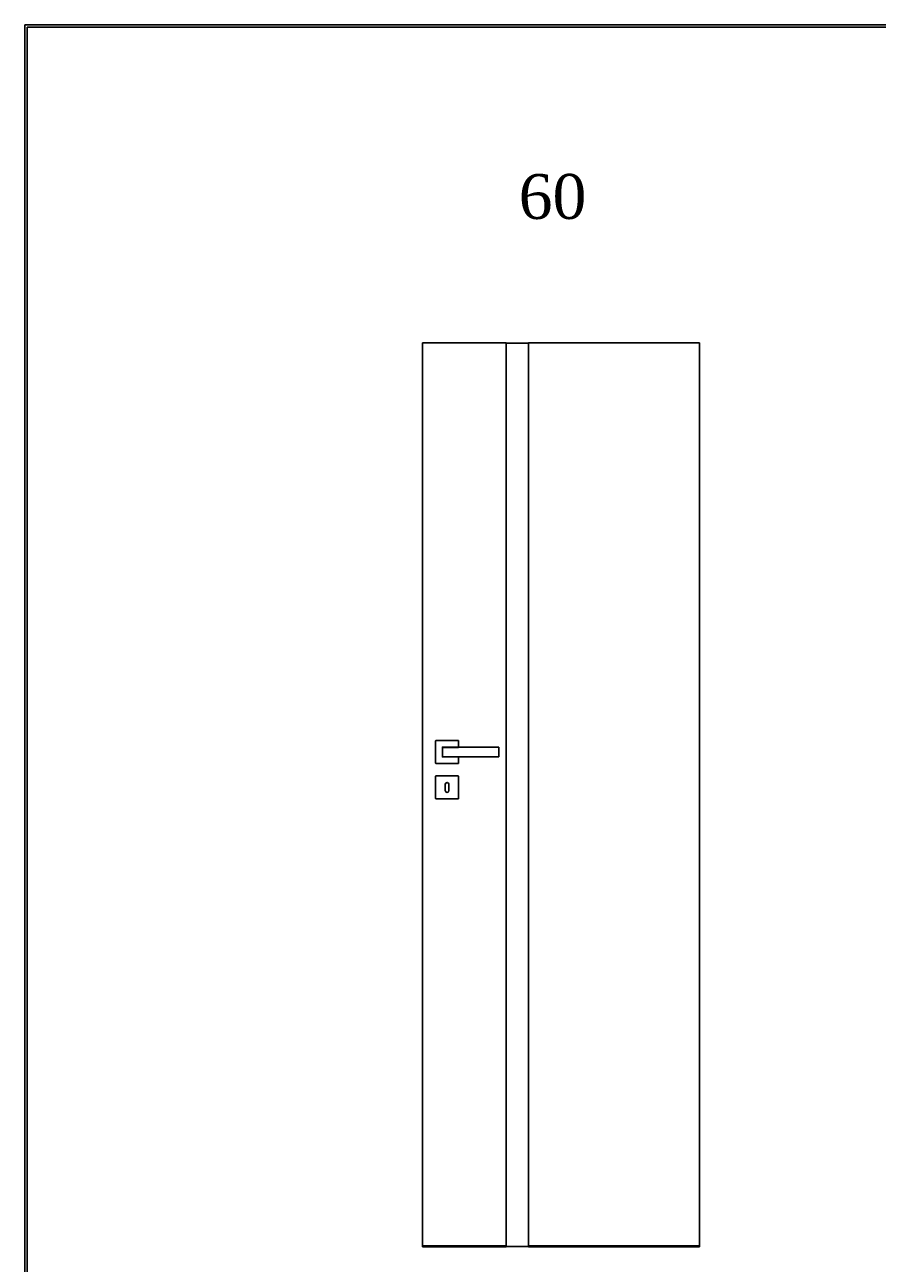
# Model space of a CAD drawing. Header units: millimetres. Extents: x 0 to 17620, y 0 to 4200.
# Tile 3 of 19: x 0 to 1903, y 1437 to 4200. Entities that reach past the tile are written whole.
import ezdxf

# ---------------------------------------------------------------- set-up
doc = ezdxf.new("R2010")
doc.units = ezdxf.units.MM
for name, color, linetype in [('1', 250, 'Continuous'), ('151', 250, 'Continuous'), ('256', 250, 'Continuous'), ('31', 250, 'Continuous')]:
    doc.layers.add(name, color=color, linetype=linetype)
doc.styles.add('Times New Roman', font='times.ttf')

msp = doc.modelspace()

# ---------------------------------------------------------------- linework, layer by layer
at = {"layer": '151', "linetype": 'Continuous'}
for p, q in [((887.6, 3490.3), (887.6, 1475.3)), ((887.6, 3490.3), (1074.6, 3490.3)), ((1074.6, 3490.3), (1074.6, 1475.3)), ((1074.6, 3489.3), (1124.6, 3489.3)), ((1124.6, 3490.3), (1505.6, 3490.3)), ((1124.6, 3490.3), (1124.6, 1475.3)), ((1505.6, 3490.3), (1505.6, 1475.3)), ((887.6, 1475.3), (1074.6, 1475.3)), ((887.6, 1473.3), (887.6, 1475.3)), ((1074.6, 1473.3), (887.6, 1473.3)), ((1074.6, 1475.3), (1074.6, 1473.3)), ((1074.6, 1474.3), (1124.6, 1474.3)), ((1124.6, 1473.3), (1124.6, 1475.3)), ((1124.6, 1475.3), (1505.6, 1475.3)), ((1505.6, 1473.3), (1124.6, 1473.3)), ((1505.6, 1475.3), (1505.6, 1473.3))]:
    msp.add_line(p, q, dxfattribs=at)
at = {"layer": '256', "linetype": 'Continuous'}
for p, q in [((0, 0), (0, 4200)), ((0, 4200), (11880, 4200)), ((5, 4195), (11875, 4195)), ((5, 5), (5, 4195))]:
    msp.add_line(p, q, dxfattribs=at)
at = {"layer": '31', "linetype": 'Continuous'}
for p, q in [((917.1, 2552.3), (917.1, 2602.3)), ((917.6, 2602.8), (967.6, 2602.8)), ((968.1, 2602.3), (968.1, 2588.3)), ((967.6, 2551.8), (917.6, 2551.8)), ((968.1, 2566.3), (968.1, 2552.3)), ((917.1, 2473.3), (917.1, 2523.3)), ((917.6, 2523.8), (967.6, 2523.8)), ((968.1, 2523.3), (968.1, 2473.3)), ((938.6, 2505.3), (938.6, 2491.3)), ((946.6, 2491.3), (946.6, 2505.3)), ((967.6, 2472.8), (917.6, 2472.8))]:
    msp.add_line(p, q, dxfattribs=at)
for centre, radius, start, end in [((917.6, 2602.3), 0.5, 90, 180), ((967.6, 2602.3), 0.5, 0, 90), ((932.6, 2587.8), 0.5, 90, 180), ((1057.6, 2587.8), 0.5, 0, 90), ((917.6, 2552.3), 0.5, 180, 270), ((932.6, 2566.8), 0.5, 180, 270), ((967.6, 2552.3), 0.5, 270, 360), ((1057.6, 2566.8), 0.5, 270, 0), ((917.6, 2523.3), 0.5, 90, 180), ((967.6, 2523.3), 0.5, 0, 90), ((942.6, 2505.3), 4, 0, 180), ((942.6, 2491.3), 4, 180, 360), ((917.6, 2473.3), 0.5, 180, 270), ((967.6, 2473.3), 0.5, 270, 0)]:
    msp.add_arc(centre, radius, start, end, dxfattribs=at)
for points, knots in [([(932.1, 2566.8), (932.1, 2567.2), (932.1, 2568), (932.1, 2568.9), (932.1, 2569.5), (932.1, 2569.7), (932.1, 2570), (932.1, 2570.2), (932.1, 2570.4), (932.1, 2570.9), (932.1, 2571.9), (932.1, 2573.2), (932.1, 2574.6), (932.1, 2575.5), (932.1, 2576.4), (932.1, 2576.8), (932.1, 2577.8), (932.1, 2578.2), (932.1, 2579.1), (932.1, 2580), (932.1, 2581.4), (932.1, 2582.7), (932.1, 2583.6), (932.1, 2584.2), (932.1, 2584.4), (932.1, 2584.9), (932.1, 2585.1), (932.1, 2585.7), (932.1, 2586.6), (932.1, 2587.4), (932.1, 2587.8)], [0, 0, 0, 0, 0.0625, 0.125, 0.125, 0.15625, 0.15625, 0.171875, 0.171875, 0.1875, 0.25, 0.3125, 0.375, 0.4375, 0.4375, 0.5, 0.5, 0.5625, 0.5625, 0.625, 0.6875, 0.75, 0.8125, 0.8125, 0.84375, 0.84375, 0.875, 0.875, 0.9375, 1, 1, 1, 1]), ([(932.6, 2587.6), (932.6, 2587.2), (932.6, 2586.4), (932.5, 2585.5), (932.5, 2584.9), (932.5, 2584.7), (932.5, 2584.3), (932.5, 2584.1), (932.5, 2583.4), (932.5, 2582.6), (932.5, 2581.3), (932.5, 2580), (932.5, 2579.1), (932.5, 2578.2), (932.5, 2577.8), (932.5, 2576.9), (932.5, 2576.4), (932.5, 2575.5), (932.5, 2574.6), (932.5, 2573.3), (932.5, 2572), (932.5, 2571.2), (932.5, 2570.6), (932.5, 2570.5), (932.5, 2570.3), (932.5, 2570.2), (932.5, 2569.9), (932.5, 2569.5), (932.5, 2569.1), (932.5, 2568.6), (932.5, 2568.4), (932.6, 2567.8), (932.6, 2567.4), (932.6, 2567)], [0, 0, 0, 0, 0.0625, 0.125, 0.125, 0.15625, 0.15625, 0.1875, 0.1875, 0.25, 0.3125, 0.375, 0.4375, 0.4375, 0.5, 0.5, 0.5625, 0.5625, 0.625, 0.6875, 0.75, 0.8125, 0.8125, 0.828125, 0.828125, 0.84375, 0.84375, 0.875, 0.90625, 0.90625, 0.9375, 0.9375, 1, 1, 1, 1]), ([(932.6, 2588.3), (937.8, 2588.3), (943, 2588.3), (950.8, 2588.3), (953.4, 2588.3), (958.6, 2588.3), (961.2, 2588.3), (966.4, 2588.3), (969, 2588.3), (974.2, 2588.3), (976.8, 2588.3), (982, 2588.3), (984.6, 2588.3), (988.5, 2588.3), (989.8, 2588.3), (992.4, 2588.3), (993.8, 2588.3), (996.4, 2588.3), (997.7, 2588.3), (1000.3, 2588.3), (1001.6, 2588.3), (1005.5, 2588.3), (1010.7, 2588.3), (1015.9, 2588.3), (1021.1, 2588.3), (1023.7, 2588.3), (1031.5, 2588.3), (1036.7, 2588.3), (1047.1, 2588.3), (1052.3, 2588.3), (1057.6, 2588.3)], [0, 0, 0, 0, 0.125, 0.125, 0.1875, 0.1875, 0.25, 0.25, 0.3125, 0.3125, 0.375, 0.375, 0.4375, 0.4375, 0.46875, 0.46875, 0.5, 0.5, 0.53125, 0.53125, 0.5625, 0.5625, 0.625, 0.6875, 0.6875, 0.75, 0.75, 0.875, 0.875, 1, 1, 1, 1]), ([(968, 2587.7), (966.6, 2587.7), (965.2, 2587.7), (961.2, 2587.7), (958.6, 2587.6), (953.4, 2587.6), (950.8, 2587.6), (943, 2587.6), (937.8, 2587.6), (932.6, 2587.6)], [0, 0, 0, 0, 0.11904, 0.11904, 0.33928, 0.33928, 0.55952, 0.55952, 1, 1, 1, 1]), ([(1058.1, 2587.8), (1058.1, 2587.4), (1058.1, 2586.6), (1058.1, 2585.7), (1058.1, 2585.1), (1058.1, 2584.9), (1058.1, 2584.5), (1058.1, 2584.2), (1058.1, 2583.6), (1058.1, 2583.2), (1058.1, 2582.3), (1058.1, 2581.4), (1058.1, 2580), (1058.1, 2579.1), (1058.1, 2578.2), (1058.1, 2577.8), (1058.1, 2576.8), (1058.1, 2576.4), (1058.1, 2575.5), (1058.1, 2574.6), (1058.1, 2573.2), (1058.1, 2572.3), (1058.1, 2571.4), (1058.1, 2571), (1058.1, 2570.5), (1058.1, 2570.4), (1058.1, 2570.1), (1058.1, 2569.8), (1058.1, 2569.5), (1058.1, 2568.9), (1058.1, 2568), (1058.1, 2567.2), (1058.1, 2566.8)], [0, 0, 0, 0, 0.0625, 0.125, 0.125, 0.15625, 0.15625, 0.1875, 0.1875, 0.25, 0.25, 0.3125, 0.375, 0.4375, 0.4375, 0.5, 0.5, 0.5625, 0.5625, 0.625, 0.6875, 0.75, 0.75, 0.8125, 0.8125, 0.828125, 0.828125, 0.84375, 0.875, 0.875, 0.9375, 1, 1, 1, 1]), ([(1057.6, 2566.3), (1052.3, 2566.3), (1047.1, 2566.3), (1036.7, 2566.3), (1031.5, 2566.3), (1023.7, 2566.3), (1021.1, 2566.3), (1015.9, 2566.3), (1010.7, 2566.3), (1005.5, 2566.3), (1001.6, 2566.3), (1000.3, 2566.3), (997.7, 2566.3), (996.4, 2566.3), (993.8, 2566.3), (992.4, 2566.3), (989.8, 2566.3), (988.5, 2566.3), (984.6, 2566.3), (982, 2566.3), (976.8, 2566.3), (974.2, 2566.3), (969, 2566.3), (966.4, 2566.3), (961.2, 2566.3), (958.6, 2566.3), (953.4, 2566.3), (950.8, 2566.3), (943, 2566.3), (937.8, 2566.3), (932.6, 2566.3)], [0, 0, 0, 0, 0.125, 0.125, 0.25, 0.25, 0.3125, 0.3125, 0.375, 0.4375, 0.4375, 0.46875, 0.46875, 0.5, 0.5, 0.53125, 0.53125, 0.5625, 0.5625, 0.625, 0.625, 0.6875, 0.6875, 0.75, 0.75, 0.8125, 0.8125, 0.875, 0.875, 1, 1, 1, 1])]:
    msp.add_open_spline(points, degree=3, knots=knots, dxfattribs=at)

# ---------------------------------------------------------------- texts
at = {"layer": '1', "linetype": 'Continuous', "insert": (1102.5, 3765.4), "char_height": 2, "attachment_point": 7, "line_spacing_factor": 1.140076, "style": 'Times New Roman'}
msp.add_mtext('\\fTimes New Roman|b0|i0;\\W1.0000;\\H100.00;60\\H2.00;\\fTimes New Roman|b1|i0;\\fTimes New Roman|b0|i0;\\fTimes New Roman|b1|i0;\\fTimes New Roman|b0|i0;\\fTimes New Roman|b0|i0;\\fTimes New Roman|b0|i0;', dxfattribs=at)

doc.saveas('drawing.dxf')
